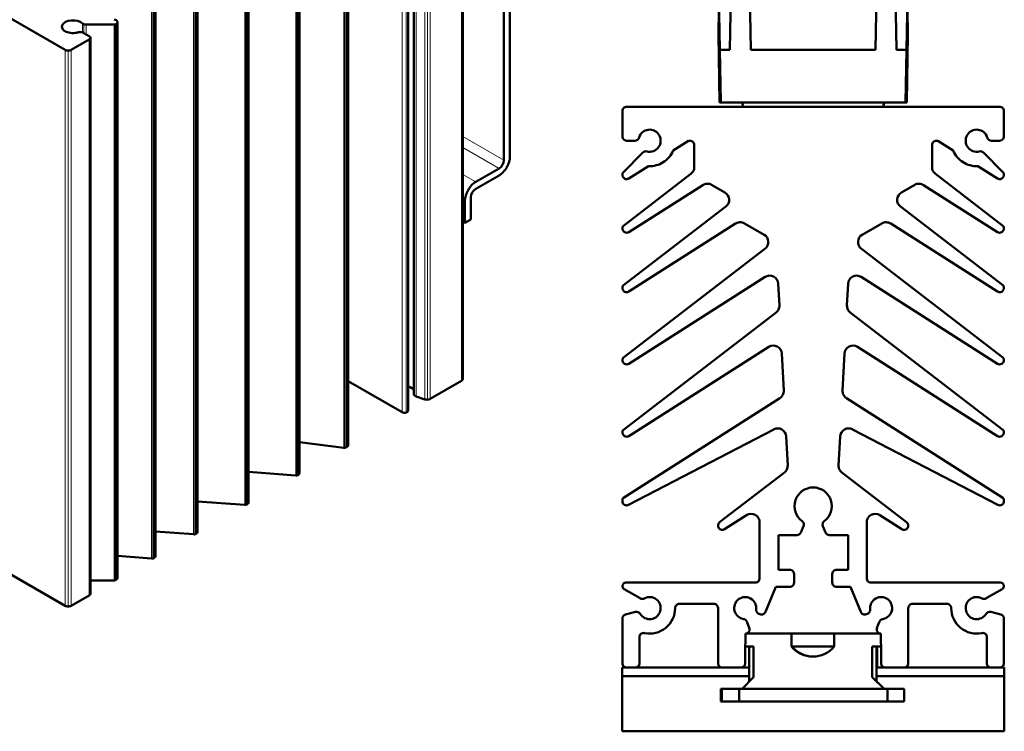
# Model space of a CAD drawing. Header units: millimetres. Extents: x 0 to 200, y 0 to 250.
# Tile 5 of 6: x 84 to 200, y 121 to 205. Entities that reach past the tile are written whole.
import ezdxf

# ---------------------------------------------------------------- set-up
doc = ezdxf.new("R2010")
doc.units = ezdxf.units.MM
doc.layers.add('Arêtes tangentes visibles(ISO)', color=7, linetype='Continuous', lineweight=18)
doc.layers.add('Arêtes visibles(ISO)', color=7, linetype='Continuous', lineweight=50)

msp = doc.modelspace()

# ---------------------------------------------------------------- linework, layer by layer
at = {"layer": 'Arêtes tangentes visibles(ISO)'}
for p, q in [((136.27, 227.89), (136.27, 162.49)), ((130.7, 226.19), (130.7, 160.78)), ((130.91, 226.05), (130.91, 160.65)), ((131.95, 225.7), (131.95, 160.3)), ((132.26, 225.67), (132.26, 160.26)), ((132.55, 225.75), (132.55, 160.35)), ((129.26, 224.19), (129.26, 158.79)), ((129.76, 224.15), (129.76, 158.75)), ((122.39, 220.01), (122.39, 154.61)), ((122.54, 220.01), (122.54, 154.61)), ((122.67, 220.06), (122.67, 154.65)), ((122.78, 220.12), (122.78, 154.72)), ((116.75, 216.74), (116.75, 151.34)), ((116.88, 216.75), (116.88, 151.35)), ((117, 216.79), (117, 151.39)), ((117.06, 216.83), (117.06, 151.42)), ((110.74, 213.28), (110.74, 147.88)), ((110.87, 213.29), (110.87, 147.89)), ((110.99, 213.33), (110.99, 147.93)), ((111.05, 213.37), (111.05, 147.96)), ((104.73, 209.82), (104.73, 144.42)), ((104.86, 209.83), (104.86, 144.43)), ((104.98, 209.87), (104.98, 144.47)), ((105.04, 209.91), (105.04, 144.5)), ((99.78, 206.97), (99.78, 141.57)), ((99.91, 206.98), (99.91, 141.58)), ((100.03, 207.02), (100.03, 141.62)), ((100.09, 207.05), (100.09, 141.65)), ((89.26, 204.34), (89.26, 203.96)), ((91.63, 204.54), (91.63, 203.5)), ((91.81, 204.44), (91.81, 203.41)), ((92.06, 204.4), (92.06, 203.27)), ((95.36, 204.4), (95.36, 139)), ((95.47, 204.42), (95.47, 139.01)), ((95.57, 204.45), (95.57, 139.05)), ((95.64, 204.49), (95.64, 139.09)), ((92.43, 202.64), (92.43, 137.24)), ((89.6, 201.42), (89.6, 136.02)), ((89.95, 201.34), (89.95, 135.94)), ((90.31, 201.42), (90.31, 136.02)), ((141.25, 188.45), (136.41, 191.24)), ((136.41, 189.93), (140.69, 187.47)), ((137.93, 185.89), (136.41, 186.76)), ((136.41, 183.82), (136.66, 183.68))]:
    msp.add_line(p, q, dxfattribs=at)
at = {"layer": 'Arêtes visibles(ISO)'}
for p, q in [((136.41, 228.09), (136.41, 162.69)), ((130.66, 226.3), (130.66, 160.89)), ((129.96, 224.36), (129.96, 158.95)), ((122.92, 220.32), (122.92, 154.92)), ((117.2, 217.03), (117.2, 151.63)), ((111.19, 213.57), (111.19, 148.17)), ((166.67, 201.43), (166.5, 211.25)), ((167.83, 201.43), (168, 211.25)), ((170.15, 211.25), (170.32, 201.43)), ((184.98, 201.43), (185.15, 211.25)), ((187.47, 201.43), (187.3, 211.25)), ((188.63, 201.43), (188.8, 211.25)), ((105.18, 210.11), (105.18, 144.7)), ((141.25, 188.45), (141.25, 207.58)), ((141.96, 207.99), (141.96, 188.86)), ((100.23, 207.26), (100.23, 141.85)), ((166.51, 203.83), (166.57, 207.25)), ((188.79, 203.83), (188.73, 207.25)), ((81.4, 206.14), (89.6, 201.42)), ((92.06, 204.4), (95.36, 204.4)), ((95.57, 204.45), (95.64, 204.49)), ((95.78, 204.7), (95.78, 139.29)), ((92.43, 203.05), (91.74, 203.45)), ((92.57, 202.85), (92.57, 137.44)), ((166.51, 203.83), (166.5, 203.25)), ((166.64, 195.25), (166.5, 203.25)), ((166.64, 203.25), (166.5, 203.25)), ((188.8, 203.25), (188.66, 195.25)), ((188.8, 203.25), (188.66, 203.25)), ((188.8, 203.25), (188.79, 203.83)), ((90.31, 201.42), (92.43, 202.64)), ((166.67, 201.43), (166.78, 195.25)), ((167.83, 201.43), (166.67, 201.43)), ((184.98, 201.43), (170.32, 201.43)), ((188.63, 201.43), (187.47, 201.43)), ((188.63, 201.43), (188.52, 195.25)), ((155.7, 194.74), (199.6, 194.74)), ((166.78, 195.25), (166.64, 195.25)), ((166.78, 195.25), (188.52, 195.25)), ((169.31, 195.25), (169.4, 194.74)), ((169.4, 194.74), (185.9, 194.74)), ((185.9, 194.74), (185.99, 195.25)), ((188.66, 195.25), (188.52, 195.25)), ((155.2, 191.24), (155.2, 194.24)), ((200.1, 194.24), (200.1, 191.24)), ((156.67, 190.74), (155.7, 190.74)), ((162.96, 190.74), (161.17, 189.6)), ((163.15, 190.74), (162.96, 190.74)), ((163.65, 187.62), (163.65, 190.24)), ((191.65, 190.24), (191.65, 187.62)), ((192.33, 190.74), (192.15, 190.74)), ((194.12, 189.6), (192.33, 190.74)), ((199.6, 190.74), (198.63, 190.74)), ((155.29, 187.01), (157.62, 189.35)), ((197.68, 189.35), (200.01, 187.01)), ((137.93, 185.89), (140.69, 187.47)), ((140.69, 186.66), (137.93, 185.07)), ((155.2, 186.71), (155.2, 186.8)), ((155.32, 180.73), (163.26, 186.83)), ((158.26, 187.75), (155.97, 186.28)), ((192.04, 186.83), (199.98, 180.73)), ((199.33, 186.28), (197.04, 187.75)), ((200.1, 186.8), (200.1, 186.71)), ((164.65, 185.52), (155.97, 179.99)), ((167.26, 184.64), (165.69, 185.55)), ((189.61, 185.55), (188.04, 184.64)), ((199.33, 179.99), (190.64, 185.52)), ((136.66, 181.07), (136.66, 183.68)), ((137.36, 184.09), (137.36, 181.47)), ((155.32, 173.73), (167.37, 182.98)), ((187.93, 182.98), (199.98, 173.73)), ((136.66, 181.07), (136.41, 181.2)), ((137.36, 181.47), (136.66, 181.07)), ((168.52, 180.99), (155.97, 172.99)), ((171.87, 179.67), (169.55, 181.01)), ((185.74, 181.01), (183.43, 179.67)), ((199.33, 172.99), (186.78, 180.99)), ((155.2, 180.41), (155.2, 180.49)), ((200.1, 180.49), (200.1, 180.41)), ((155.32, 165.23), (171.97, 178.01)), ((183.32, 178.01), (199.98, 165.23)), ((172, 174.7), (155.97, 164.49)), ((173.67, 171.36), (173.53, 173.91)), ((181.76, 173.91), (181.63, 171.36)), ((199.33, 164.49), (183.3, 174.7)), ((155.2, 173.41), (155.2, 173.49)), ((200.1, 173.49), (200.1, 173.41)), ((155.32, 156.73), (173.28, 170.51)), ((182.02, 170.51), (199.98, 156.73)), ((172.43, 166.48), (155.97, 155.99)), ((199.33, 155.99), (182.87, 166.48)), ((155.2, 164.91), (155.2, 164.99)), ((174.19, 161.34), (173.96, 165.69)), ((181.33, 165.69), (181.11, 161.34)), ((200.1, 164.99), (200.1, 164.91)), ((122.92, 162.44), (129.26, 158.79)), ((132.55, 160.35), (136.27, 162.49)), ((130.91, 160.65), (131.95, 160.3)), ((155.34, 148.73), (173.73, 160.45)), ((181.57, 160.45), (199.96, 148.73)), ((155.2, 156.41), (155.2, 156.49)), ((173.01, 156.77), (155.93, 147.88)), ((199.37, 147.88), (182.28, 156.77)), ((200.1, 156.49), (200.1, 156.41)), ((174.65, 152.53), (174.47, 155.94)), ((180.82, 155.94), (180.64, 152.53)), ((117.2, 155.27), (122.39, 154.61)), ((122.67, 154.65), (122.78, 154.72)), ((111.19, 151.76), (116.75, 151.34)), ((117, 151.39), (117.06, 151.42)), ((166.64, 145.84), (174.26, 151.69)), ((181.03, 151.69), (188.65, 145.84)), ((155.2, 148.32), (155.2, 148.48)), ((200.1, 148.48), (200.1, 148.32)), ((105.18, 148.3), (110.74, 147.88)), ((110.99, 147.93), (111.05, 147.96)), ((169.81, 146.67), (167.22, 145.02)), ((188.08, 145.02), (185.49, 146.67)), ((171.35, 139.24), (171.35, 145.83)), ((176.51, 145.38), (176.21, 144.65)), ((179.09, 144.65), (178.79, 145.38)), ((183.95, 145.83), (183.95, 139.24)), ((100.23, 144.76), (104.73, 144.42)), ((104.98, 144.47), (105.04, 144.5)), ((175.75, 144.34), (173.55, 144.34)), ((173.55, 144.34), (173.55, 140.24)), ((181.75, 144.34), (179.55, 144.34)), ((181.75, 140.24), (181.75, 144.34)), ((95.78, 141.87), (99.78, 141.57)), ((100.03, 141.62), (100.09, 141.65)), ((81.5, 140.68), (89.6, 136.02)), ((173.55, 140.24), (174.9, 140.24)), ((180.4, 140.24), (181.75, 140.24)), ((95.57, 139.05), (95.64, 139.09)), ((175.4, 139.74), (175.4, 138.74)), ((179.9, 138.74), (179.9, 139.74)), ((92.57, 139), (95.36, 139)), ((157.29, 136.89), (155.4, 137.97)), ((155.61, 138.74), (170.85, 138.74)), ((173.27, 138.24), (172.05, 135.29)), ((174.9, 138.24), (173.27, 138.24)), ((182.03, 138.24), (180.4, 138.24)), ((183.25, 135.29), (182.03, 138.24)), ((184.45, 138.74), (199.69, 138.74)), ((199.89, 137.97), (198.01, 136.89)), ((90.31, 136.02), (92.43, 137.24)), ((165.95, 136.24), (161.9, 136.24)), ((166.45, 129.24), (166.45, 135.74)), ((188.85, 135.74), (188.85, 129.24)), ((193.4, 136.24), (189.35, 136.24)), ((155.2, 129.24), (155.2, 134.5)), ((155.57, 134.98), (156.73, 135.29)), ((171.39, 135.02), (171.25, 135.08)), ((184.05, 135.08), (183.9, 135.02)), ((198.57, 135.29), (199.73, 134.98)), ((200.1, 134.5), (200.1, 129.24)), ((169.83, 134.15), (170.13, 133.43)), ((185.16, 133.43), (185.46, 134.15)), ((157.2, 132.31), (157.2, 129.24)), ((169.65, 130.24), (169.67, 132.74)), ((175.09, 132.74), (169.67, 132.74)), ((175.09, 132.74), (180.13, 132.74)), ((175.09, 131.24), (175.09, 132.74)), ((185.63, 132.74), (180.13, 132.74)), ((180.13, 132.74), (180.13, 131.24)), ((185.63, 132.74), (185.65, 130.24)), ((198.1, 129.24), (198.1, 132.31)), ((170.61, 131.24), (169.66, 131.24)), ((170.61, 131.24), (170.61, 131.23)), ((170.61, 127.6), (170.61, 131.23)), ((180.13, 131.24), (175.09, 131.24)), ((175.09, 131.23), (175.09, 131.24)), ((175.16, 131.23), (175.16, 131.24)), ((180.13, 131.24), (180.13, 131.23)), ((185.64, 131.24), (184.61, 131.24)), ((184.61, 131.23), (184.61, 131.24)), ((184.61, 131.23), (184.61, 127.6)), ((169.65, 130.24), (169.65, 129.24)), ((170.12, 130.75), (170.12, 127.1)), ((185.12, 127.1), (185.12, 130.75)), ((185.17, 128.74), (185.17, 130.75)), ((185.65, 129.24), (185.65, 130.24)), ((155.7, 128.74), (155.15, 128.74)), ((155.15, 128.74), (155.15, 127.74)), ((156.7, 128.74), (155.7, 128.74)), ((166.95, 128.74), (156.7, 128.74)), ((169.15, 128.74), (166.95, 128.74)), ((170.12, 128.74), (169.15, 128.74)), ((186.15, 128.74), (185.12, 128.74)), ((188.35, 128.74), (186.15, 128.74)), ((198.6, 128.74), (188.35, 128.74)), ((199.6, 128.74), (198.6, 128.74)), ((200.15, 128.74), (199.6, 128.74)), ((200.15, 127.74), (200.15, 128.74)), ((155.15, 127.74), (155.15, 126.94)), ((155.15, 127.74), (170.12, 127.74)), ((169.3, 126.25), (170.61, 127.6)), ((184.61, 127.6), (185.99, 126.25)), ((185.12, 127.74), (200.15, 127.74)), ((200.15, 126.94), (200.15, 127.74)), ((155.15, 126.94), (155.15, 123.04)), ((200.15, 123.04), (200.15, 126.94)), ((166.88, 126.24), (166.8, 126.24)), ((166.8, 124.74), (166.8, 126.24)), ((168.92, 126.24), (166.88, 126.24)), ((166.88, 124.74), (166.88, 126.24)), ((186.38, 126.24), (168.92, 126.24)), ((168.92, 124.74), (168.92, 126.24)), ((188.38, 126.24), (186.38, 126.24)), ((186.38, 124.74), (186.38, 126.24)), ((188.38, 124.74), (188.38, 126.24)), ((166.8, 124.74), (166.88, 124.74)), ((166.88, 124.74), (168.92, 124.74)), ((168.92, 124.74), (186.38, 124.74)), ((171.62, 124.74), (170.12, 124.74)), ((170.12, 124.74), (170.12, 124.74)), ((171.62, 124.74), (171.62, 124.74)), ((186.38, 124.74), (188.38, 124.74)), ((155.15, 121.24), (155.15, 123.04)), ((200.15, 123.04), (200.15, 121.24)), ((155.15, 121.24), (200.15, 121.24))]:
    msp.add_line(p, q, dxfattribs=at)
for centre, radius, start, end in [((155.7, 194.24), 0.5, 90, 135), ((199.6, 194.24), 0.5, 45, 90), ((155.7, 194.24), 0.5, 135, 180), ((199.6, 194.24), 0.5, 0, 45), ((155.7, 191.24), 0.5, 180, 225), ((158.4, 190.74), 1.3, 30.1106, 163.8724), ((158.4, 190.74), 1.3, 256.3489, 30.1106), ((196.9, 190.74), 1.3, 149.8894, 283.6511), ((196.9, 190.74), 1.3, 16.1276, 149.8894), ((199.6, 191.24), 0.5, 315, 0), ((155.7, 191.24), 0.5, 225, 270), ((156.67, 191.24), 0.5, 270, 306.9362), ((156.67, 191.24), 0.5, 306.9362, 343.8724), ((163.15, 190.24), 0.5, 45, 90), ((163.15, 190.24), 0.5, 0, 45), ((192.15, 190.24), 0.5, 135, 180), ((192.15, 190.24), 0.5, 90, 135), ((198.63, 191.24), 0.5, 196.1276, 233.0638), ((198.63, 191.24), 0.5, 233.0638, 270), ((199.6, 191.24), 0.5, 270, 315), ((157.97, 188.99), 0.5, 105.6744, 135), ((157.97, 188.99), 0.5, 76.3489, 105.6744), ((158.4, 190.74), 3, 302.5, 337.6451), ((196.9, 190.74), 3, 202.3549, 237.5), ((197.32, 188.99), 0.5, 74.3256, 103.6511), ((197.32, 188.99), 0.5, 45, 74.3256), ((158.4, 190.74), 3, 267.3549, 302.5), ((196.9, 190.74), 3, 237.5, 272.6451), ((155.5, 186.8), 0.3, 157.5, 180), ((155.7, 186.71), 0.5, 180, 241.25), ((155.5, 186.8), 0.3, 135, 157.5), ((162.65, 187.62), 1, 307.5, 333.75), ((162.65, 187.62), 1, 333.75, 0), ((192.65, 187.62), 1, 180, 206.25), ((192.65, 187.62), 1, 206.25, 232.5), ((199.6, 186.71), 0.5, 298.75, 0), ((199.8, 186.8), 0.3, 22.5, 45), ((199.8, 186.8), 0.3, 0, 22.5), ((155.7, 186.71), 0.5, 241.25, 302.5), ((165.19, 184.68), 1, 91.25, 122.5), ((165.19, 184.68), 1, 60, 91.25), ((190.11, 184.68), 1, 88.75, 120), ((190.11, 184.68), 1, 57.5, 88.75), ((199.6, 186.71), 0.5, 237.5, 298.75), ((166.76, 183.77), 1, 3.75, 60), ((188.54, 183.77), 1, 120, 176.25), ((166.76, 183.77), 1, 307.5, 3.75), ((188.54, 183.77), 1, 176.25, 232.5), ((169.05, 180.14), 1, 91.25, 122.5), ((169.05, 180.14), 1, 60, 91.25), ((186.24, 180.14), 1, 88.75, 120), ((186.24, 180.14), 1, 57.5, 88.75), ((155.5, 180.49), 0.3, 153.75, 180), ((155.7, 180.41), 0.5, 180, 241.25), ((155.5, 180.49), 0.3, 127.5, 153.75), ((155.7, 180.41), 0.5, 241.25, 302.5), ((171.37, 178.81), 1, 3.75, 60), ((183.93, 178.81), 1, 120, 176.25), ((199.6, 180.41), 0.5, 237.5, 298.75), ((199.6, 180.41), 0.5, 298.75, 0), ((199.8, 180.49), 0.3, 26.25, 52.5), ((199.8, 180.49), 0.3, 0, 26.25), ((171.37, 178.81), 1, 307.5, 3.75), ((183.93, 178.81), 1, 176.25, 232.5), ((172.53, 173.86), 1, 62.75, 122.5), ((172.53, 173.86), 1, 3, 62.75), ((182.76, 173.86), 1, 117.25, 177), ((182.76, 173.86), 1, 57.5, 117.25), ((155.5, 173.49), 0.3, 153.75, 180), ((155.7, 173.41), 0.5, 180, 241.25), ((155.5, 173.49), 0.3, 127.5, 153.75), ((155.7, 173.41), 0.5, 241.25, 302.5), ((199.6, 173.41), 0.5, 237.5, 298.75), ((199.6, 173.41), 0.5, 298.75, 0), ((199.8, 173.49), 0.3, 26.25, 52.5), ((199.8, 173.49), 0.3, 0, 26.25), ((172.67, 171.31), 1, 307.5, 335.25), ((172.67, 171.31), 1, 335.25, 3), ((182.63, 171.31), 1, 177, 204.75), ((182.63, 171.31), 1, 204.75, 232.5), ((172.97, 165.63), 1, 62.75, 122.5), ((172.97, 165.63), 1, 3, 62.75), ((182.33, 165.63), 1, 117.25, 177), ((182.33, 165.63), 1, 57.5, 117.25), ((155.5, 164.99), 0.3, 153.75, 180), ((155.7, 164.91), 0.5, 180, 241.25), ((155.5, 164.99), 0.3, 127.5, 153.75), ((199.6, 164.91), 0.5, 298.75, 0), ((199.8, 164.99), 0.3, 26.25, 52.5), ((199.8, 164.99), 0.3, 0, 26.25), ((155.7, 164.91), 0.5, 241.25, 302.5), ((199.6, 164.91), 0.5, 237.5, 298.75), ((173.19, 161.29), 1, 332.75, 3), ((182.1, 161.29), 1, 177, 207.25), ((173.19, 161.29), 1, 302.5, 332.75), ((182.1, 161.29), 1, 207.25, 237.5), ((155.5, 156.49), 0.3, 153.75, 180), ((155.5, 156.49), 0.3, 127.5, 153.75), ((173.48, 155.89), 1, 60.25, 117.5), ((173.48, 155.89), 1, 3, 60.25), ((181.82, 155.89), 1, 119.75, 177), ((181.82, 155.89), 1, 62.5, 119.75), ((199.8, 156.49), 0.3, 26.25, 52.5), ((199.8, 156.49), 0.3, 0, 26.25), ((155.7, 156.41), 0.5, 180, 241.25), ((155.7, 156.41), 0.5, 241.25, 302.5), ((199.6, 156.41), 0.5, 237.5, 298.75), ((199.6, 156.41), 0.5, 298.75, 0), ((173.65, 152.48), 1, 307.5, 335.25), ((173.65, 152.48), 1, 335.25, 3), ((181.64, 152.48), 1, 177, 204.75), ((181.64, 152.48), 1, 204.75, 232.5), ((177.65, 147.74), 2.2, 90, 233.6588), ((177.65, 147.74), 2.2, 306.3412, 90), ((155.5, 148.48), 0.3, 151.25, 180), ((155.5, 148.48), 0.3, 122.5, 151.25), ((199.8, 148.48), 0.3, 28.75, 57.5), ((199.8, 148.48), 0.3, 0, 28.75), ((155.7, 148.32), 0.5, 180, 238.75), ((155.7, 148.32), 0.5, 238.75, 297.5), ((199.6, 148.32), 0.5, 242.5, 301.25), ((199.6, 148.32), 0.5, 301.25, 0), ((170.35, 145.83), 1, 61.25, 122.5), ((170.35, 145.83), 1, 0, 61.25), ((184.95, 145.83), 1, 118.75, 180), ((184.95, 145.83), 1, 57.5, 118.75), ((166.95, 145.44), 0.5, 127.5, 215), ((166.95, 145.44), 0.5, 215, 302.5), ((176.05, 145.57), 0.5, 15.5794, 53.6588), ((176.05, 145.57), 0.5, 337.5, 15.5794), ((179.25, 145.57), 0.5, 164.4206, 202.5), ((179.25, 145.57), 0.5, 126.3412, 164.4206), ((188.35, 145.44), 0.5, 237.5, 325), ((188.35, 145.44), 0.5, 325, 52.5), ((175.75, 144.84), 0.5, 270, 303.75), ((175.75, 144.84), 0.5, 303.75, 337.5), ((179.55, 144.84), 0.5, 202.5, 236.25), ((179.55, 144.84), 0.5, 236.25, 270), ((174.9, 139.74), 0.5, 45, 90), ((180.4, 139.74), 0.5, 90, 135), ((170.85, 139.24), 0.5, 315, 0), ((174.9, 139.74), 0.5, 0, 45), ((180.4, 139.74), 0.5, 135, 180), ((184.45, 139.24), 0.5, 180, 225), ((155.61, 138.33), 0.411, 165, 240), ((155.61, 138.33), 0.411, 90, 165), ((170.85, 139.24), 0.5, 270, 315), ((174.9, 138.74), 0.5, 270, 315), ((174.9, 138.74), 0.5, 315, 0), ((180.4, 138.74), 0.5, 180, 225), ((180.4, 138.74), 0.5, 225, 270), ((184.45, 139.24), 0.5, 225, 270), ((199.69, 138.33), 0.411, 15, 90), ((199.69, 138.33), 0.411, 300, 15), ((157.54, 137.32), 0.5, 240, 269.3256), ((157.54, 137.32), 0.5, 269.3256, 298.6511), ((158.4, 135.74), 1.3, 344.8894, 118.6511), ((169.65, 135.74), 1.3, 127.3894, 261.1511), ((169.65, 135.74), 1.3, 353.6276, 127.3894), ((185.65, 135.74), 1.3, 52.6106, 186.3724), ((185.65, 135.74), 1.3, 278.8489, 52.6106), ((196.9, 135.74), 1.3, 61.3489, 195.1106), ((197.76, 137.32), 0.5, 241.3489, 270.6744), ((197.76, 137.32), 0.5, 270.6744, 300), ((158.4, 135.74), 3, 309.2315, 0), ((161.9, 135.74), 0.5, 135, 180), ((161.9, 135.74), 0.5, 90, 135), ((165.95, 135.74), 0.5, 45, 90), ((165.95, 135.74), 0.5, 0, 45), ((189.35, 135.74), 0.5, 135, 180), ((189.35, 135.74), 0.5, 90, 135), ((193.4, 135.74), 0.5, 45, 90), ((193.4, 135.74), 0.5, 0, 45), ((196.9, 135.74), 3, 180, 230.7685), ((155.7, 134.5), 0.5, 142.5, 180), ((155.7, 134.5), 0.5, 105, 142.5), ((156.86, 134.81), 0.5, 68.0638, 105), ((156.86, 134.81), 0.5, 31.1276, 68.0638), ((158.4, 135.74), 1.3, 211.1276, 344.8894), ((169.37, 133.96), 0.5, 51.8256, 81.1511), ((171.44, 135.54), 0.5, 173.6276, 210.5638), ((171.44, 135.54), 0.5, 210.5638, 247.5), ((171.58, 135.48), 0.5, 247.5, 292.5), ((171.58, 135.48), 0.5, 292.5, 337.5), ((183.71, 135.48), 0.5, 202.5, 247.5), ((183.71, 135.48), 0.5, 247.5, 292.5), ((183.86, 135.54), 0.5, 292.5, 329.4362), ((183.86, 135.54), 0.5, 329.4362, 6.3724), ((185.93, 133.96), 0.5, 98.8489, 128.1744), ((196.9, 135.74), 1.3, 195.1106, 328.8724), ((198.44, 134.81), 0.5, 111.9362, 148.8724), ((198.44, 134.81), 0.5, 75, 111.9362), ((199.6, 134.5), 0.5, 37.5, 75), ((199.6, 134.5), 0.5, 0, 37.5), ((158.4, 135.74), 3, 258.463, 309.2315), ((169.37, 133.96), 0.5, 22.5, 51.8256), ((169.67, 133.24), 0.5, 326.25, 22.5), ((185.63, 133.24), 0.5, 157.5, 213.75), ((185.93, 133.96), 0.5, 128.1744, 157.5), ((196.9, 135.74), 3, 230.7685, 281.537), ((157.7, 132.31), 0.5, 129.2315, 180), ((157.7, 132.31), 0.5, 78.463, 129.2315), ((169.67, 133.24), 0.5, 270, 326.25), ((185.63, 133.24), 0.5, 213.75, 270), ((197.6, 132.31), 0.5, 50.7685, 101.537), ((197.6, 132.31), 0.5, 0, 50.7685), ((172.11, 130.75), 1.99, 165.7454, 180), ((177.61, 133.28), 3.25, 219.1573, 320.8427), ((177.68, 133.28), 3.25, 219.1573, 269.3912), ((183.13, 130.75), 1.99, 0, 14.2546), ((183.18, 130.75), 1.99, 0, 14.2546), ((155.7, 129.24), 0.5, 180, 225), ((155.7, 129.24), 0.5, 225, 270), ((156.7, 129.24), 0.5, 270, 315), ((156.7, 129.24), 0.5, 315, 0), ((166.95, 129.24), 0.5, 180, 225), ((166.95, 129.24), 0.5, 225, 270), ((169.15, 129.24), 0.5, 270, 315), ((169.15, 129.24), 0.5, 315, 0), ((186.15, 129.24), 0.5, 180, 225), ((186.15, 129.24), 0.5, 225, 270), ((188.35, 129.24), 0.5, 270, 315), ((188.35, 129.24), 0.5, 315, 0), ((198.6, 129.24), 0.5, 180, 225), ((198.6, 129.24), 0.5, 225, 270), ((199.6, 129.24), 0.5, 270, 315), ((199.6, 129.24), 0.5, 315, 0)]:
    msp.add_arc(centre, radius, start, end, dxfattribs=at)
for centre, major_axis, ratio, start_param, end_param in [((90.52, 204.15), (-1.3, 0), 0.575862, 6.023317, 8.3579), ((90.52, 204.15), (-1.3, 0), 0.575862, 3.688734, 6.023317), ((92.06, 204.69), (0.5, 0), 0.575862, 3.688734, 4.200562), ((92.06, 204.69), (0.5, 0), 0.575862, 4.200562, 4.712389), ((95.36, 204.58), (0.3, 0), 0.575862, 4.712389, 5.105088), ((95.28, 204.7), (0.5, 0), 0.575862, 0.283616, 1.35263), ((95.36, 204.58), (0.3, 0), 0.575862, 5.105088, 5.497787), ((95.28, 204.7), (0.5, 0), 0.575862, 5.497787, 6.566801), ((91.39, 203.24), (-0.5, 0), 0.575862, 4.571649, 5.216307), ((91.39, 203.24), (-0.5, 0), 0.575862, 3.926991, 4.571649), ((92.07, 202.85), (0.5, 0), 0.575862, 0, 0.785398), ((92.07, 202.85), (0.5, 0), 0.575862, 5.497787, 6.283185), ((89.95, 201.63), (0.5, 0), 0.575862, 3.926991, 4.712389), ((89.95, 201.63), (0.5, 0), 0.575862, 4.712389, 5.497787), ((140.69, 188.13), (-0.9, -1.56), 0.578093, 0.783464, 2.354261), ((140.69, 188.13), (0.399, 0.693), 0.578093, 3.925057, 5.495853), ((137.93, 184.41), (0.9, 1.56), 0.578093, 0.783464, 2.354261), ((137.93, 184.41), (-0.399, -0.693), 0.578093, 3.925057, 5.495853), ((135.91, 162.69), (0.5, 0), 0.575862, 5.497787, 6.283185), ((129.41, 161.14), (1.3, 0), 0.575862, 0.28517, 1.131781), ((131.16, 160.89), (-0.5, 0), 0.575862, 0, 0.402539), ((131.16, 160.89), (0.5, 0), 0.575862, 3.544132, 4.18879), ((132.2, 160.55), (0.5, 0), 0.575862, 4.18879, 4.843289), ((132.2, 160.55), (0.5, 0), 0.575862, 4.843289, 5.497787), ((129.55, 158.95), (0.411, 0), 0.575862, 3.926991, 5.235988), ((129.55, 158.95), (0.411, 0), 0.575862, 5.235988, 6.283185), ((122.45, 154.78), (0.3, 0), 0.575862, 4.494223, 4.996005), ((122.45, 154.78), (0.3, 0), 0.575862, 4.996005, 5.497787), ((122.42, 154.92), (0.5, 0), 0.575862, 5.497787, 6.283185), ((116.79, 151.51), (0.3, 0), 0.575862, 4.581489, 5.039638), ((116.79, 151.51), (0.3, 0), 0.575862, 5.039638, 5.497787), ((116.7, 151.63), (0.5, 0), 0.575862, 5.497787, 6.283185), ((110.78, 148.05), (0.3, 0), 0.575862, 4.581489, 5.039638), ((110.78, 148.05), (0.3, 0), 0.575862, 5.039638, 5.497787), ((110.69, 148.17), (0.5, 0), 0.575862, 5.497787, 6.283185), ((104.77, 144.59), (0.3, 0), 0.575862, 4.581489, 5.039638), ((104.77, 144.59), (0.3, 0), 0.575862, 5.039638, 5.497787), ((104.68, 144.7), (0.5, 0), 0.575862, 5.497787, 6.283185), ((99.82, 141.74), (0.3, 0), 0.575862, 4.581489, 5.039638), ((99.82, 141.74), (0.3, 0), 0.575862, 5.039638, 5.497787), ((99.73, 141.85), (0.5, 0), 0.575862, 5.497787, 6.283185), ((95.28, 139.29), (0.5, 0), 0.575862, 5.497787, 6.283185), ((95.36, 139.17), (0.3, 0), 0.575862, 4.712389, 5.105088), ((95.36, 139.17), (0.3, 0), 0.575862, 5.105088, 5.497787), ((92.07, 137.44), (0.5, 0), 0.575862, 5.497787, 6.283185), ((89.95, 136.22), (0.5, 0), 0.575862, 3.926991, 4.712389), ((89.95, 136.22), (0.5, 0), 0.575862, 4.712389, 5.497787)]:
    msp.add_ellipse(centre, major_axis=major_axis, ratio=ratio, start_param=start_param, end_param=end_param, dxfattribs=at)
msp.add_open_spline([(175.16, 131.23), (175.14, 131.23), (175.12, 131.23), (175.09, 131.23)], degree=3, dxfattribs=at)
msp.add_open_spline([(175.16, 131.23), (175.14, 131.23), (175.12, 131.23), (175.09, 131.23)], degree=3, dxfattribs=at)
for points, knots in [([(169.3, 126.25), (169.12, 126.25), (168.95, 126.25), (168.61, 126.24), (168.44, 126.24), (168.27, 126.24)], [0, 0, 0, 0, 0.0521846, 0.0521846, 0.1043692, 0.1043692, 0.1043692, 0.1043692]), ([(187.06, 126.24), (186.88, 126.24), (186.71, 126.24), (186.34, 126.25), (186.17, 126.25), (185.99, 126.25)], [0, 0, 0, 0, 0.0544264, 0.0544264, 0.1088527, 0.1088527, 0.1088527, 0.1088527])]:
    msp.add_open_spline(points, degree=3, knots=knots, dxfattribs=at)

doc.saveas('drawing.dxf')
